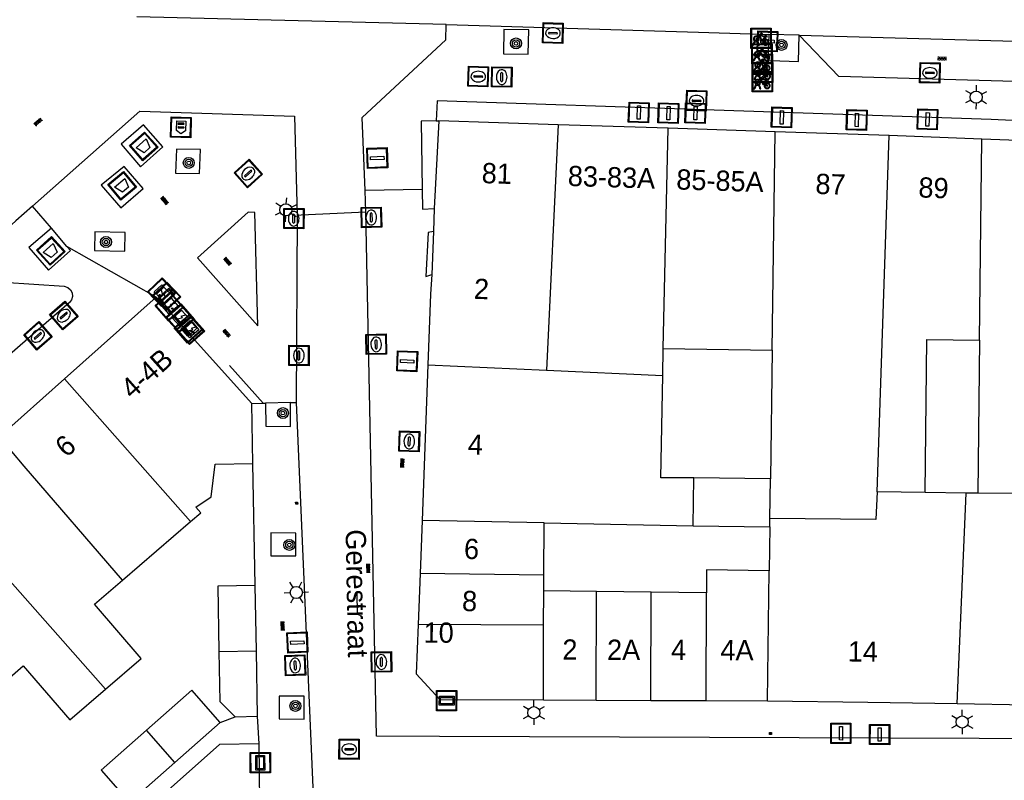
# Model space of a CAD drawing. Header units: metres. Extents: x 93870 to 95789, y 463036 to 464040.
# Tile 21 of 256: x 94020 to 94069, y 463299 to 463337. Entities that reach past the tile are written whole.
import ezdxf
from ezdxf.enums import TextEntityAlignment as Align

# ---------------------------------------------------------------- set-up
doc = ezdxf.new("R2010")
doc.units = ezdxf.units.M
doc.header["$LTSCALE"] = 25.4
for name, color, linetype in [('B_BEBOUWINGSGRENS_0', 1, 'Continuous'), ('B_TUSSENMUUR_0', 7, 'Continuous'), ('G_GRENS_ALGEMEEN_0', 7, 'Continuous'), ('Q_AFVAL_APART_PLAATS_0', 7, 'Continuous'), ('Q_BOOM_0', 3, 'Continuous'), ('Q_BRANDKRAAN_0', 5, 'Continuous'), ('Q_CAI-KAST_0', 10, 'Continuous'), ('Q_ELEKTRAKAST_0', 7, 'Continuous'), ('Q_FIETSENREK_0', 6, 'Continuous'), ('Q_INSPECTIE_OF_RIOOLPUT_0', 253, 'Continuous'), ('Q_KOLK_0', 254, 'Continuous'), ('Q_LICHTMAST_0', 2, 'Continuous'), ('Q_RECLAMEZUIL_0', 232, 'Continuous'), ('Q_STRAATNAAMBORD_0', 7, 'Continuous'), ('Q_VERKEERSBORDPAAL_0', 40, 'Continuous'), ('Q_WATERLEIDINGPUT_0', 5, 'Continuous'), ('S_GBKN_SYMBOOL_OV_GROOT_0', 7, 'Continuous'), ('T_MUUR_30CM_0', 10, 'Continuous'), ('T_MUUR_30CM_LIJN_0', 10, 'Continuous'), ('V_WEGGRENS_0', 7, 'Continuous'), ('Z_GBKN_HUISNUMMER_0', 252, 'Continuous'), ('Z_STRAATNAAM_0', 252, 'Continuous')]:
    doc.layers.add(name, color=color, linetype=linetype)
for name, color, linetype, true_color in [('Q_AFSLUITPAAL_0', 7, 'Continuous', 0xf86a3a), ('Q_PAAL_STEEN_0', 7, 'Continuous', 0xa97373), ('Q_PAALTJE_0', 7, 'Continuous', 0x666666)]:
    doc.layers.add(name, color=color, linetype=linetype, true_color=true_color)

# ---------------------------------------------------------------- blocks, each defined once
blk = doc.blocks.new('Q_AFVAL_APART_PLAATS')
for points in [[(-0.5, 0.5), (0.5, 0.5), (0.5, -0.5), (-0.5, -0.5)], [(-0.336, 0.197), (0.331, 0.197), (0.19, -0.251), (-0.196, -0.251)]]:
    blk.add_lwpolyline(points, close=True)
blk.add_lwpolyline([(-0.442, 0.464), (0.438, 0.464, -0.414214), (0.459, 0.442), (0.459, -0.437, -0.414214), (0.438, -0.459), (-0.442, -0.459, -0.414214), (-0.463, -0.437), (-0.463, 0.442, -0.414214), (-0.442, 0.464)], format="xyb")
blk = doc.blocks.new('Q_STRAATNAAMBORD')
for points in [[(-0.5, 0.5), (0.5, 0.5), (0.5, -0.5), (-0.5, -0.5)], [(-0.369, 0.22), (0.358, 0.22), (0.358, -0.214), (-0.369, -0.214)]]:
    blk.add_lwpolyline(points, close=True)
for points in [[(-0.442, 0.464), (0.438, 0.464, -0.414214), (0.459, 0.442), (0.459, -0.437, -0.414214), (0.438, -0.459), (-0.442, -0.459, -0.414214), (-0.463, -0.437), (-0.463, 0.442), (-0.463, 0.444), (-0.463, 0.446), (-0.463, 0.448), (-0.462, 0.45), (-0.461, 0.451), (-0.46, 0.453), (-0.459, 0.455), (-0.458, 0.456), (-0.457, 0.457), (-0.456, 0.459), (-0.454, 0.46), (-0.453, 0.461), (-0.451, 0.462), (-0.449, 0.462), (-0.447, 0.463), (-0.446, 0.463), (-0.444, 0.464), (-0.442, 0.464)], [(-0.287, 0.16), (0.281, 0.16, -0.414214), (0.303, 0.139), (0.303, -0.134, -0.414214), (0.281, -0.156), (-0.287, -0.156, -0.414214), (-0.308, -0.134), (-0.308, 0.139), (-0.308, 0.14), (-0.308, 0.142), (-0.307, 0.144), (-0.307, 0.146), (-0.306, 0.148), (-0.305, 0.149), (-0.304, 0.151), (-0.303, 0.152), (-0.302, 0.154), (-0.3, 0.155), (-0.299, 0.156), (-0.297, 0.157), (-0.296, 0.158), (-0.294, 0.159), (-0.292, 0.159), (-0.29, 0.16), (-0.288, 0.16), (-0.287, 0.16)]]:
    blk.add_lwpolyline(points, format="xyb")
blk = doc.blocks.new('Q_ELEKTRAKAST')
for points in [[(-0.5, 0.5), (0.5, 0.5), (0.5, -0.5), (-0.5, -0.5)], [(-0.262, 0.264), (0.25, 0.264), (0.25, 0.187), (-0.262, 0.187)], [(-0.262, 0.107), (0.25, 0.107), (0.25, -0.332), (-0.262, -0.332)]]:
    blk.add_lwpolyline(points, close=True)
blk.add_lwpolyline([(-0.442, 0.464), (0.438, 0.464, -0.414214), (0.459, 0.442), (0.459, -0.437, -0.414214), (0.438, -0.459), (-0.442, -0.459, -0.414214), (-0.463, -0.437), (-0.463, 0.442), (-0.463, 0.444), (-0.463, 0.446), (-0.463, 0.448), (-0.462, 0.45), (-0.461, 0.451), (-0.46, 0.453), (-0.459, 0.455), (-0.458, 0.456), (-0.457, 0.457), (-0.456, 0.459), (-0.454, 0.46), (-0.453, 0.461), (-0.451, 0.462), (-0.449, 0.462), (-0.447, 0.463), (-0.446, 0.463), (-0.444, 0.464), (-0.442, 0.464)], format="xyb")
blk.add_lwpolyline([(-0.177, 0.001, -1), (-0.177, -0.069, -1)], format="xyb", close=True)
blk.add_lwpolyline([(0.044, 0.088), (-0.056, -0.112), (0.044, -0.112), (-0.056, -0.312)])
blk = doc.blocks.new('Q_CAI-KAST')
for points in [[(-0.5, 0.5), (0.5, 0.5), (0.5, -0.5), (-0.5, -0.5)], [(-0.262, 0.264), (0.25, 0.264), (0.25, 0.187), (-0.262, 0.187)], [(-0.262, 0.107), (0.25, 0.107), (0.25, -0.332), (-0.262, -0.332)]]:
    blk.add_lwpolyline(points, close=True)
blk.add_lwpolyline([(-0.442, 0.464), (0.438, 0.464, -0.414214), (0.459, 0.442), (0.459, -0.437, -0.414214), (0.438, -0.459), (-0.442, -0.459, -0.414214), (-0.463, -0.437), (-0.463, 0.442), (-0.463, 0.444), (-0.463, 0.446), (-0.463, 0.448), (-0.462, 0.45), (-0.461, 0.451), (-0.46, 0.453), (-0.459, 0.455), (-0.458, 0.456), (-0.457, 0.457), (-0.456, 0.459), (-0.454, 0.46), (-0.453, 0.461), (-0.451, 0.462), (-0.449, 0.462), (-0.447, 0.463), (-0.446, 0.463), (-0.444, 0.464), (-0.442, 0.464)], format="xyb")
blk.add_circle((-0.177, -0.034), 0.0354)
blk = doc.blocks.new('Q_LICHTMAST')
for points in [[(0, 0.3), (0, 0.6)], [(-0.26, 0.15), (-0.52, 0.3)], [(0.26, 0.15), (0.52, 0.3)], [(-0.26, -0.15), (-0.52, -0.3)], [(0, -0.3), (0, -0.6)], [(0.26, -0.15), (0.52, -0.3)]]:
    blk.add_lwpolyline(points)
blk.add_circle((0, 0), 0.3)
blk = doc.blocks.new('Q_VERKEERSBORDPAAL')
for points in [[(-0.5, 0.5), (0.5, 0.5), (0.5, -0.5), (-0.5, -0.5)], [(-0.08, 0.333), (0.071, 0.333), (0.071, -0.329), (-0.08, -0.329)]]:
    blk.add_lwpolyline(points, close=True)
blk.add_lwpolyline([(-0.442, 0.464), (0.438, 0.464, -0.414214), (0.459, 0.442), (0.459, -0.437, -0.414214), (0.438, -0.459), (-0.442, -0.459, -0.414214), (-0.463, -0.437), (-0.463, 0.442), (-0.463, 0.444), (-0.463, 0.446), (-0.463, 0.448), (-0.462, 0.45), (-0.461, 0.451), (-0.46, 0.453), (-0.459, 0.455), (-0.458, 0.456), (-0.457, 0.457), (-0.456, 0.459), (-0.454, 0.46), (-0.453, 0.461), (-0.451, 0.462), (-0.449, 0.462), (-0.447, 0.463), (-0.446, 0.463), (-0.444, 0.464), (-0.442, 0.464)], format="xyb")
blk = doc.blocks.new('Q_AFSLUITPAAL')
for points in [[(-0.5, 0.5), (0.5, 0.5), (0.5, -0.5), (-0.5, -0.5)], [(-0.08, 0.333), (0.071, 0.333), (0.071, -0.329), (-0.08, -0.329)]]:
    blk.add_lwpolyline(points, close=True)
blk.add_lwpolyline([(-0.442, 0.464), (0.438, 0.464, -0.414214), (0.459, 0.442), (0.459, -0.437, -0.414214), (0.438, -0.459), (-0.442, -0.459, -0.414214), (-0.463, -0.437), (-0.463, 0.442), (-0.463, 0.444), (-0.463, 0.446), (-0.463, 0.448), (-0.462, 0.45), (-0.461, 0.451), (-0.46, 0.453), (-0.459, 0.455), (-0.458, 0.456), (-0.457, 0.457), (-0.456, 0.459), (-0.454, 0.46), (-0.453, 0.461), (-0.451, 0.462), (-0.449, 0.462), (-0.447, 0.463), (-0.446, 0.463), (-0.444, 0.464), (-0.442, 0.464)], format="xyb")
blk = doc.blocks.new('Q_PAAL_STEEN')
for points in [[(-0.5, 0.5), (0.5, 0.5), (0.5, -0.5), (-0.5, -0.5)], [(-0.08, 0.333), (0.071, 0.333), (0.071, -0.329), (-0.08, -0.329)]]:
    blk.add_lwpolyline(points, close=True)
blk.add_lwpolyline([(-0.442, 0.464), (0.438, 0.464, -0.414214), (0.459, 0.442), (0.459, -0.437, -0.414214), (0.438, -0.459), (-0.442, -0.459, -0.414214), (-0.463, -0.437), (-0.463, 0.442), (-0.463, 0.444), (-0.463, 0.446), (-0.463, 0.448), (-0.462, 0.45), (-0.461, 0.451), (-0.46, 0.453), (-0.459, 0.455), (-0.458, 0.456), (-0.457, 0.457), (-0.456, 0.459), (-0.454, 0.46), (-0.453, 0.461), (-0.451, 0.462), (-0.449, 0.462), (-0.447, 0.463), (-0.446, 0.463), (-0.444, 0.464), (-0.442, 0.464)], format="xyb")
blk = doc.blocks.new('Q_PAALTJE')
at = {"color": 251, "true_color": 0x666666, "xscale": 0.1, "yscale": 0.1, "zscale": 0.01}
blk.add_blockref('Q_PAAL_STEEN', (0, 0), dxfattribs=at)
blk = doc.blocks.new('Q_KOLK')
blk.add_lwpolyline([(-0.5, 0.5), (0.5, 0.5), (0.5, -0.5), (-0.5, -0.5)], close=True)
for points in [[(-0.442, 0.464), (0.438, 0.464, -0.414214), (0.459, 0.442), (0.459, -0.437, -0.414214), (0.438, -0.459), (-0.442, -0.459, -0.414214), (-0.463, -0.437), (-0.463, 0.442, -0.414214), (-0.442, 0.464)], [(-0.345, 0.105, 0.380426), (-0.276, -0.18)], [(-0.008, 0.266, 0.240218), (-0.345, 0.105)], [(-0.194, 0.045, 0.853344), (-0.194, -0.032)], [(0.331, 0.111, 0.240191), (-0.008, 0.266)], [(0.185, -0.032, 0.849746), (0.185, 0.045)], [(0.267, -0.176, 0.380426), (0.331, 0.111)], [(-0.276, -0.18, 0.148452), (0.012, -0.257)], [(0.012, -0.257, 0.131742), (0.267, -0.176)]]:
    blk.add_lwpolyline(points, format="xyb")
for points in [[(-0.194, 0.045), (0.185, 0.045)], [(0.185, -0.032), (-0.194, -0.032)]]:
    blk.add_lwpolyline(points)
blk = doc.blocks.new('Q_BRANDKRAAN')
blk.add_lwpolyline([(-0.5, 0.5), (0.5, 0.5), (0.5, -0.5), (-0.5, -0.5)], close=True)
for points in [[(-0.442, 0.464), (0.438, 0.464, -0.414214), (0.459, 0.442), (0.459, -0.437, -0.414214), (0.438, -0.459), (-0.442, -0.459, -0.414214), (-0.463, -0.437), (-0.463, 0.442), (-0.463, 0.444), (-0.463, 0.446), (-0.463, 0.448), (-0.462, 0.45), (-0.461, 0.451), (-0.46, 0.453), (-0.459, 0.455), (-0.458, 0.456), (-0.457, 0.457), (-0.456, 0.459), (-0.454, 0.46), (-0.453, 0.461), (-0.451, 0.462), (-0.449, 0.462), (-0.447, 0.463), (-0.446, 0.463), (-0.444, 0.464), (-0.442, 0.464)], [(-0.345, 0.105, 0.380426), (-0.276, -0.18)], [(-0.008, 0.266, 0.240218), (-0.345, 0.105)], [(-0.194, 0.045, 0.853344), (-0.194, -0.032)], [(0.331, 0.111, 0.240191), (-0.008, 0.266)], [(0.185, -0.032, 0.849746), (0.185, 0.045)], [(0.267, -0.176, 0.380426), (0.331, 0.111)], [(-0.276, -0.18, 0.148452), (0.012, -0.257)], [(0.012, -0.257, 0.131742), (0.267, -0.176)]]:
    blk.add_lwpolyline(points, format="xyb")
for points in [[(-0.194, 0.045), (0.185, 0.045)], [(0.185, -0.032), (-0.194, -0.032)]]:
    blk.add_lwpolyline(points)
blk = doc.blocks.new('Q_INSPECTIE_OF_RIOOLPUT')
blk.add_lwpolyline([(-0.5, 0.5), (0.5, 0.5), (0.5, -0.5), (-0.5, -0.5)], close=True)
for points in [[(-0.442, 0.464), (0.438, 0.464, -0.414214), (0.459, 0.442), (0.459, -0.437, -0.414214), (0.438, -0.459), (-0.442, -0.459, -0.414214), (-0.463, -0.437), (-0.463, 0.442), (-0.463, 0.444), (-0.463, 0.446), (-0.463, 0.448), (-0.462, 0.45), (-0.461, 0.451), (-0.46, 0.453), (-0.459, 0.455), (-0.458, 0.456), (-0.457, 0.457), (-0.456, 0.459), (-0.454, 0.46), (-0.453, 0.461), (-0.451, 0.462), (-0.449, 0.462), (-0.447, 0.463), (-0.446, 0.463), (-0.444, 0.464), (-0.442, 0.464)], [(-0.345, 0.105, 0.380426), (-0.276, -0.18)], [(-0.008, 0.266, 0.240218), (-0.345, 0.105)], [(-0.194, 0.045, 0.853344), (-0.194, -0.032)], [(0.331, 0.111, 0.240191), (-0.008, 0.266)], [(0.185, -0.032, 0.849746), (0.185, 0.045)], [(0.267, -0.176, 0.380426), (0.331, 0.111)], [(-0.276, -0.18, 0.148452), (0.012, -0.257)], [(0.012, -0.257, 0.131742), (0.267, -0.176)]]:
    blk.add_lwpolyline(points, format="xyb")
for points in [[(-0.194, 0.045), (0.185, 0.045)], [(0.185, -0.032), (-0.194, -0.032)]]:
    blk.add_lwpolyline(points)
blk = doc.blocks.new('Q_WATERLEIDINGPUT')
blk.add_lwpolyline([(-0.5, 0.5), (0.5, 0.5), (0.5, -0.5), (-0.5, -0.5)], close=True)
for points in [[(-0.442, 0.464), (0.438, 0.464, -0.414214), (0.459, 0.442), (0.459, -0.437, -0.414214), (0.438, -0.459), (-0.442, -0.459, -0.414214), (-0.463, -0.437), (-0.463, 0.442), (-0.463, 0.444), (-0.463, 0.446), (-0.463, 0.448), (-0.462, 0.45), (-0.461, 0.451), (-0.46, 0.453), (-0.459, 0.455), (-0.458, 0.456), (-0.457, 0.457), (-0.456, 0.459), (-0.454, 0.46), (-0.453, 0.461), (-0.451, 0.462), (-0.449, 0.462), (-0.447, 0.463), (-0.446, 0.463), (-0.444, 0.464), (-0.442, 0.464)], [(-0.345, 0.105, 0.380426), (-0.276, -0.18)], [(-0.008, 0.266, 0.240218), (-0.345, 0.105)], [(-0.194, 0.045, 0.853344), (-0.194, -0.032)], [(0.331, 0.111, 0.240191), (-0.008, 0.266)], [(0.185, -0.032, 0.849746), (0.185, 0.045)], [(0.267, -0.176, 0.380426), (0.331, 0.111)], [(-0.276, -0.18, 0.148452), (0.012, -0.257)], [(0.012, -0.257, 0.131742), (0.267, -0.176)]]:
    blk.add_lwpolyline(points, format="xyb")
for points in [[(-0.194, 0.045), (0.185, 0.045)], [(0.185, -0.032), (-0.194, -0.032)]]:
    blk.add_lwpolyline(points)
blk = doc.blocks.new('Q_RECLAMEZUIL')
blk.add_lwpolyline([(-0.5, 0.5), (0.5, 0.5), (0.5, -0.5), (-0.5, -0.5)], close=True)
for points in [[(-0.442, 0.464), (0.438, 0.464, -0.414214), (0.459, 0.442), (0.459, -0.437, -0.414214), (0.438, -0.459), (-0.442, -0.459, -0.414214), (-0.463, -0.437), (-0.463, 0.442), (-0.463, 0.444), (-0.463, 0.446), (-0.463, 0.448), (-0.462, 0.45), (-0.461, 0.451), (-0.46, 0.453), (-0.459, 0.455), (-0.458, 0.456), (-0.457, 0.457), (-0.456, 0.459), (-0.454, 0.46), (-0.453, 0.461), (-0.451, 0.462), (-0.449, 0.462), (-0.447, 0.463), (-0.446, 0.463), (-0.444, 0.464), (-0.442, 0.464)], [(-0.132, 0.045, 0.550274), (-0.132, -0.036)], [(0.126, -0.036, 0.506565), (0.126, 0.045)], [(-0.132, -0.14, 0.502509), (-0.132, -0.221)], [(0.126, -0.221, 0.554525), (0.126, -0.14)]]:
    blk.add_lwpolyline(points, format="xyb")
for points in [[(-0.228, 0.17), (-0.002, 0.326), (0.215, 0.17)], [(0.215, 0.17), (0.215, -0.318), (-0.228, -0.318), (-0.228, 0.17)], [(-0.132, 0.045), (0.126, 0.045)], [(0.126, -0.036), (-0.132, -0.036)], [(-0.132, -0.14), (0.126, -0.14)], [(0.126, -0.221), (-0.132, -0.221)]]:
    blk.add_lwpolyline(points)
blk = doc.blocks.new('Q_FIETSENREK')
for points in [[(-0.5, 0.5), (0.5, 0.5), (0.5, -0.5), (-0.5, -0.5)], [(-0.063, 0.145), (0.184, 0.054), (0.037, -0.093)]]:
    blk.add_lwpolyline(points, close=True)
for points in [[(-0.442, 0.464), (0.438, 0.464, -0.414214), (0.459, 0.442), (0.459, -0.437, -0.414214), (0.438, -0.459), (-0.442, -0.459, -0.414214), (-0.463, -0.437), (-0.463, 0.442), (-0.463, 0.444), (-0.463, 0.446), (-0.463, 0.448), (-0.462, 0.45), (-0.461, 0.451), (-0.46, 0.453), (-0.459, 0.455), (-0.458, 0.456), (-0.457, 0.457), (-0.456, 0.459), (-0.454, 0.46), (-0.453, 0.461), (-0.451, 0.462), (-0.449, 0.462), (-0.447, 0.463), (-0.446, 0.463), (-0.444, 0.464), (-0.442, 0.464)], [(-0.181, 0.106, 0.847256), (-0.324, -0.144)], [(-0.193, 0.075, 0.842492), (-0.305, -0.118)], [(-0.171, 0.065, 0.053288), (-0.193, 0.075)], [(-0.185, -0.134, 0.502492), (-0.147, 0.044)], [(-0.149, 0.089, 0.06236), (-0.181, 0.106)], [(-0.165, -0.161, 0.494489), (-0.125, 0.068)], [(-0.324, -0.144, 0.089606), (-0.421, -0.348)], [(-0.296, -0.162, 0.110942), (-0.375, -0.348)], [(-0.294, -0.105, 0.006942), (-0.305, -0.118)], [(-0.296, -0.162, 0.02458), (-0.283, -0.168)], [(-0.212, -0.105, 0.381614), (-0.294, -0.105)], [(-0.283, -0.168, 0.148109), (-0.198, -0.173)], [(-0.223, -0.136, 0.533998), (-0.276, -0.136)], [(-0.276, -0.136, 0.009682), (-0.271, -0.138)], [(-0.271, -0.138, 0.120201), (-0.218, -0.144)], [(-0.218, -0.144, 0.003554), (-0.223, -0.136)], [(-0.185, -0.134, 0.017985), (-0.212, -0.105)], [(-0.122, -0.348, 0.075837), (-0.198, -0.173)], [(-0.075, -0.348, 0.094234), (-0.165, -0.161)], [(0.095, -0.16, 0.385208), (0.186, -0.333)], [(0.209, -0.054, 0.224648), (0.108, -0.128)], [(0.126, -0.171, 0.376993), (0.197, -0.303)], [(0.212, -0.086, 0.20829), (0.139, -0.139)], [(0.186, -0.333, 1), (0.287, -0.06)], [(0.197, -0.303, 1), (0.276, -0.09)], [(0.287, -0.06, 0.086253), (0.238, -0.051)], [(0.276, -0.09, 0.079305), (0.241, -0.083)]]:
    blk.add_lwpolyline(points, format="xyb")
for points in [[(-0.171, 0.065), (-0.263, -0.038), (-0.239, -0.059), (-0.147, 0.044)], [(0.081, 0.221), (-0.003, 0.252), (-0.149, 0.089)], [(-0.125, 0.068), (-0.086, 0.111), (0.018, -0.131), (0.095, -0.16)], [(0.238, -0.051), (0.229, 0.053), (0.261, 0.093), (0.302, 0.078), (0.314, 0.11), (0.192, 0.155), (0.18, 0.123), (0.231, 0.104), (0.207, 0.076), (-0.04, 0.167), (0, 0.216), (0.07, 0.191), (0.081, 0.221)], [(0.209, -0.054), (0.199, 0.029), (0.057, -0.108)], [(-0.421, -0.348), (-0.375, -0.348)], [(-0.122, -0.348), (-0.075, -0.348)], [(0.057, -0.108), (0.108, -0.128)], [(0.126, -0.171), (0.253, -0.218), (0.241, -0.083)], [(0.139, -0.139), (0.222, -0.17), (0.212, -0.086)]]:
    blk.add_lwpolyline(points)
blk = doc.blocks.new('Q_BOOM')
for radius in [0.27, 0.18, 0.09]:
    blk.add_circle((0, 0), radius)
blk = doc.blocks.new('S_GBKN_SYMBOOL_OV_GROOT')
for points in [[(-0.21875, 0.0625), (0.21875, 0.0625)], [(-0.21875, 0), (0.21875, 0)], [(-0.1875, 0.0625), (-0.1875, 0)], [(-0.125, 0.09375), (-0.125, 0.0625)], [(-0.125, 0), (-0.125, -0.0625)], [(-0.0625, 0.0625), (-0.0625, 0)], [(0, 0.09375), (0, 0.0625)], [(0, 0), (0, -0.0625)], [(0.0625, 0.0625), (0.0625, 0)], [(0.125, 0.09375), (0.125, 0.0625)], [(0.125, 0), (0.125, -0.0625)], [(0.1875, 0.0625), (0.1875, 0)], [(-0.21875, -0.0625), (0.21875, -0.0625)], [(-0.1875, -0.0625), (-0.1875, -0.09375)], [(-0.0625, -0.0625), (-0.0625, -0.09375)], [(0.0625, -0.0625), (0.0625, -0.09375)], [(0.1875, -0.0625), (0.1875, -0.09375)]]:
    blk.add_lwpolyline(points)

msp = doc.modelspace()

# ---------------------------------------------------------------- linework, layer by layer
at = {"layer": 'B_BEBOUWINGSGRENS_0'}
for p, q in [((94040.827, 463331.932), (94040.593, 463327.601)), ((94046.717, 463331.736), (94040.827, 463331.932)), ((94052.152, 463331.562), (94046.717, 463331.736)), ((94057.437, 463331.392), (94052.152, 463331.562)), ((94063.071, 463331.211), (94057.437, 463331.392)), ((94067.651, 463331.033), (94063.071, 463331.211)), ((94072.755, 463330.835), (94067.651, 463331.033)), ((94040.593, 463327.601), (94040.553, 463326.473)), ((94040.553, 463326.473), (94040.473, 463324.338)), ((94026.866, 463323.232), (94022.331, 463319.197)), ((94067.539, 463321.102), (94067.454, 463313.543)), ((94051.886, 463319.362), (94051.907, 463320.683)), ((94051.907, 463320.683), (94057.291, 463320.61)), ((94057.291, 463320.61), (94057.205, 463314.258)), ((94040.28, 463319.88), (94039.993, 463312.203)), ((94022.331, 463319.197), (94019.099, 463316.331)), ((94031.63, 463315.02), (94031.58, 463317.98)), ((94053.384, 463311.944), (94053.417, 463314.311)), ((94057.205, 463314.258), (94053.417, 463314.311)), ((94057.179, 463312.299), (94057.205, 463314.258)), ((94066.879, 463313.551), (94064.852, 463313.58)), ((94067.454, 463313.543), (94066.879, 463313.551)), ((94057.173, 463311.891), (94057.179, 463312.299)), ((94025.196, 463309.252), (94028.553, 463312.143)), ((94039.993, 463312.203), (94039.895, 463309.575)), ((94046.01, 463309.493), (94046.019, 463312.086)), ((94046.019, 463312.086), (94053.384, 463311.944)), ((94053.384, 463311.944), (94057.173, 463311.891)), ((94057.173, 463311.891), (94057.144, 463309.717)), ((94039.895, 463309.575), (94039.801, 463307.059)), ((94046.007, 463308.726), (94046.01, 463309.493)), ((94031.81, 463305.765), (94031.75, 463308.99)), ((94048.614, 463308.694), (94046.007, 463308.726)), ((94051.313, 463308.661), (94048.614, 463308.694)), ((94054.049, 463308.627), (94051.313, 463308.661)), ((94031.87, 463302.54), (94031.81, 463305.765)), ((94040.87, 463303.36), (94045.988, 463303.341)), ((94045.988, 463303.341), (94048.592, 463303.331)), ((94048.592, 463303.331), (94051.293, 463303.32)), ((94051.293, 463303.32), (94054.027, 463303.31)), ((94054.027, 463303.31), (94057.058, 463303.295)), ((94066.421, 463303.168), (94084.266, 463302.782)), ((94030.769, 463302.511), (94031.87, 463302.54)), ((94027.778, 463300.258), (94030.023, 463302.231)), ((94025.534, 463298.284), (94027.778, 463300.258))]:
    msp.add_line(p, q, dxfattribs=at)
for points in [[(94040.473, 463324.338), (94040.411, 463323.367), (94040.28, 463319.88)], [(94031.58, 463317.98), (94028.746, 463321.119), (94026.866, 463323.232)], [(94064.852, 463313.58), (94064.937, 463321.131), (94067.539, 463321.102)], [(94053.417, 463314.311), (94051.795, 463314.311), (94051.886, 463319.362)], [(94028.553, 463312.143), (94029.06, 463312.58), (94028.82, 463312.85), (94029.58, 463313.36), (94029.77, 463314.98), (94031.63, 463315.02)], [(94057.144, 463309.717), (94054.053, 463309.758), (94054.049, 463308.627)], [(94024.357, 463303.874), (94026.122, 463305.385), (94023.815, 463308.063), (94025.196, 463309.252)], [(94031.75, 463308.99), (94029.9, 463308.95), (94029.956, 463305.726)], [(94039.801, 463307.059), (94039.71, 463304.63), (94040.87, 463303.36)], [(94029.956, 463305.726), (94029.999, 463303.27), (94030.769, 463302.511)], [(94018.673, 463303.634), (94020.294, 463305.03), (94022.592, 463302.363), (94024.357, 463303.874)], [(94030.023, 463302.231), (94028.628, 463303.817), (94026.383, 463301.843)], [(94057.058, 463303.295), (94062.021, 463303.228), (94066.421, 463303.168)], [(94026.383, 463301.843), (94024.138, 463299.868), (94025.534, 463298.284)], [(94031.947, 463301.181), (94029.99, 463301.14), (94025.21, 463296.9), (94025.215, 463296.684)], [(94032.33, 463294.02), (94032.27, 463296.87), (94031.99, 463296.86), (94031.947, 463301.181)]]:
    msp.add_lwpolyline(points, dxfattribs=at)
at = {"layer": 'B_TUSSENMUUR_0'}
for p, q in [((94046.717, 463331.736), (94046.15, 463319.619)), ((94051.907, 463320.683), (94052.152, 463331.562)), ((94057.291, 463320.61), (94057.437, 463331.392)), ((94062.48, 463313.611), (94063.071, 463331.211)), ((94067.539, 463321.102), (94067.651, 463331.033)), ((94040.28, 463319.88), (94046.15, 463319.619)), ((94046.15, 463319.619), (94051.886, 463319.362)), ((94028.553, 463312.143), (94022.331, 463319.197)), ((94024.357, 463303.874), (94015.864, 463313.467)), ((94064.852, 463313.58), (94062.48, 463313.611)), ((94066.421, 463303.168), (94066.879, 463313.551)), ((94072.264, 463313.53), (94067.454, 463313.543)), ((94046.019, 463312.086), (94039.993, 463312.203)), ((94046.01, 463309.493), (94039.895, 463309.575)), ((94057.058, 463303.295), (94057.144, 463309.717)), ((94046.001, 463307.035), (94046.007, 463308.726)), ((94048.592, 463303.331), (94048.614, 463308.694)), ((94051.293, 463303.32), (94051.313, 463308.661)), ((94054.027, 463303.31), (94054.049, 463308.627)), ((94046.001, 463307.035), (94039.801, 463307.059)), ((94045.988, 463303.341), (94046.001, 463307.035)), ((94029.956, 463305.726), (94031.81, 463305.765)), ((94027.778, 463300.258), (94026.383, 463301.843))]:
    msp.add_line(p, q, dxfattribs=at)
for points in [[(94025.196, 463309.252), (94020.346, 463314.883), (94019.099, 463316.331)], [(94062.48, 463313.611), (94062.418, 463312.253), (94057.179, 463312.299)]]:
    msp.add_lwpolyline(points, dxfattribs=at)
at = {"layer": 'G_GRENS_ALGEMEEN_0'}
msp.add_line((94040.691, 463331.929), (94040.827, 463331.932), dxfattribs=at)
at = {"layer": 'T_MUUR_30CM_0'}
msp.add_line((94031.75, 463308.99), (94031.63, 463315.02), dxfattribs=at)
at = {"layer": 'T_MUUR_30CM_LIJN_0'}
msp.add_line((94030.485, 463319.85), (94032.151, 463317.993), dxfattribs=at)
at = {"layer": 'V_WEGGRENS_0'}
for p, q in [((94041.183, 463336.681), (94025.906, 463337.068)), ((94056.217, 463336.227), (94057.122, 463336.199)), ((94058.624, 463336.154), (94057.122, 463336.199)), ((94058.624, 463336.154), (94072.469, 463335.783)), ((94027.187, 463330.643), (94026.238, 463331.74)), ((94033.692, 463332.168), (94033.818, 463327.27)), ((94143.837, 463329.036), (94068.102, 463331.989)), ((94040.006, 463328.538), (94037.178, 463328.495)), ((94037.221, 463327.44), (94037.178, 463328.495)), ((94021.695, 463326.625), (94020.747, 463327.71)), ((94033.818, 463327.27), (94033.78, 463318.03)), ((94022.453, 463325.731), (94021.695, 463326.625)), ((94026.866, 463323.232), (94022.453, 463325.731)), ((94031.58, 463317.98), (94032.151, 463317.993)), ((94032.151, 463317.993), (94032.266, 463317.996)), ((94033.498, 463318.024), (94032.266, 463317.996)), ((94033.498, 463318.024), (94033.78, 463318.03)), ((94033.78, 463318.03), (94034.64, 463298.09)), ((94031.947, 463301.181), (94031.87, 463302.54)), ((94030.023, 463302.231), (94030.769, 463302.511))]:
    msp.add_line(p, q, dxfattribs=at)
for points in [[(94037.178, 463328.495), (94037.033, 463332.097), (94041.168, 463335.929), (94041.183, 463336.681)], [(94041.183, 463336.681), (94053.648, 463336.304), (94056.217, 463336.227)], [(94044.017, 463335.237), (94045.239, 463335.213), (94045.263, 463336.423), (94044.041, 463336.447), (94044.017, 463335.237)], [(94057.122, 463336.199), (94057.082, 463334.903), (94057.665, 463334.885), (94058.583, 463334.856), (94058.624, 463336.154)], [(94072.469, 463335.783), (94070.417, 463333.846), (94060.586, 463334.111), (94058.624, 463336.154)], [(94068.102, 463331.989), (94040.737, 463332.919), (94040.691, 463331.929)], [(94020.747, 463327.71), (94026.049, 463332.406), (94033.692, 463332.168)], [(94026.238, 463331.74), (94025.125, 463330.777), (94026.081, 463329.665), (94027.187, 463330.643)], [(94040.691, 463331.929), (94039.955, 463331.918), (94040.006, 463328.538)], [(94029.051, 463330.513), (94027.856, 463330.534), (94027.809, 463329.345), (94028.996, 463329.324), (94029.051, 463330.513)], [(94025.283, 463329.683), (94024.144, 463328.751), (94025.12, 463327.631), (94026.21, 463328.59), (94025.283, 463329.683)], [(94040.006, 463328.538), (94040.021, 463327.567), (94040.593, 463327.601)], [(94020.747, 463327.71), (94019.932, 463326.988), (94019.363, 463326.484)], [(94031.728, 463327.411), (94031.403, 463327.416), (94028.9, 463325.171)], [(94028.9, 463325.171), (94031.882, 463321.807), (94031.728, 463327.411)], [(94033.818, 463327.27), (94034.025, 463327.293), (94037.221, 463327.44)], [(94040.863, 463301.538), (94037.74, 463301.55), (94037.221, 463327.44)], [(94021.695, 463326.625), (94020.567, 463325.678), (94021.548, 463324.552), (94022.626, 463325.527), (94022.453, 463325.731)], [(94025.325, 463326.418), (94023.829, 463326.443), (94023.818, 463325.522)], [(94023.818, 463325.522), (94025.319, 463325.488), (94025.325, 463326.418)], [(94040.553, 463326.473), (94040.29, 463326.413), (94040.179, 463324.249), (94040.473, 463324.338)], [(94017.497, 463324.83), (94017.411, 463324.685), (94017.383, 463324.519), (94017.417, 463324.354), (94017.508, 463324.213), (94017.645, 463324.114), (94017.808, 463324.072), (94022.321, 463323.761), (94022.488, 463323.707), (94022.624, 463323.595), (94022.707, 463323.441), (94022.727, 463323.266), (94022.68, 463323.096), (94022.573, 463322.957), (94014.073, 463315.576), (94007.69, 463315.922), (94007.324, 463315.8)], [(94032.266, 463317.996), (94032.269, 463316.85), (94033.502, 463316.846), (94033.498, 463318.024)], [(94032.526, 463311.583), (94032.529, 463310.459), (94033.762, 463310.454), (94033.759, 463311.578), (94032.526, 463311.583)], [(94032.939, 463303.525), (94032.942, 463302.401), (94034.175, 463302.396), (94034.172, 463303.52), (94032.939, 463303.525)], [(94137.509, 463300.215), (94129.7, 463300.27), (94129.72, 463301.2), (94040.863, 463301.538)]]:
    msp.add_lwpolyline(points, dxfattribs=at)
at = {"layer": 'Z_STRAATNAAM_0'}
msp.add_line((94036.777, 463308.605), (94036.796, 463307.605), dxfattribs=at)

# ---------------------------------------------------------------- block references
at = {"layer": 'Q_AFSLUITPAAL_0', "rotation": 92.46960140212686}
msp.add_blockref('Q_AFSLUITPAAL', (94033.836, 463306.179), dxfattribs=at)
at = {"layer": 'Q_AFVAL_APART_PLAATS_0'}
for p, rotation in [((94026.246, 463330.669), 41.4852886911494), ((94025.183, 463328.721), 39.29214606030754), ((94021.653, 463325.507), 42.12785130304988)]:
    msp.add_blockref('Q_AFVAL_APART_PLAATS', p, dxfattribs=dict(at, rotation=rotation))
at = {"layer": 'Q_BOOM_0'}
for p, rotation in [((94044.636, 463335.75), 178.8748592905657), ((94057.753, 463335.677), 178.2839287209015), ((94028.468, 463329.855), 178.9864483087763), ((94024.38, 463325.948), 178.7023827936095), ((94033.121, 463317.502), 90.19455198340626), ((94033.439, 463310.996), 90.152924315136), ((94033.74, 463303.045), 90.1529243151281)]:
    msp.add_blockref('Q_BOOM', p, dxfattribs=dict(at, rotation=rotation))
at = {"layer": 'Q_BRANDKRAAN_0', "rotation": 178.0535510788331}
msp.add_blockref('Q_BRANDKRAAN', (94042.766, 463334.119), dxfattribs=at)
at = {"layer": 'Q_CAI-KAST_0', "rotation": 131.6604569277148}
msp.add_blockref('Q_CAI-KAST', (94028.454, 463321.663), dxfattribs=at)
at = {"layer": 'Q_ELEKTRAKAST_0'}
for p, rotation in [((94027.136, 463323.473), 43.63023860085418), ((94027.511, 463322.769), 131.6604569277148), ((94028.034, 463322.182), 131.6604569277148), ((94028.551, 463321.595), 131.6604569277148)]:
    msp.add_blockref('Q_ELEKTRAKAST', p, dxfattribs=dict(at, rotation=rotation))
at = {"layer": 'Q_FIETSENREK_0'}
for p in [(94056.743, 463336.006), (94056.783, 463335.237), (94056.804, 463334.725), (94056.82, 463334.315), (94056.81, 463333.861)]:
    msp.add_blockref('Q_FIETSENREK', p, dxfattribs=at)
at = {"layer": 'Q_INSPECTIE_OF_RIOOLPUT_0'}
for p, rotation in [((94022.301, 463322.315), 40.96951154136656), ((94036.39, 463300.91), 179.7798443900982)]:
    msp.add_blockref('Q_INSPECTIE_OF_RIOOLPUT', p, dxfattribs=dict(at, rotation=rotation))
at = {"layer": 'Q_KOLK_0'}
for p, rotation in [((94046.457, 463336.262), 178.2676352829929), ((94065.08, 463334.3), 178.4559347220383), ((94053.55, 463332.929), 178.0535510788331), ((94033.661, 463327.105), 89.76436933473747), ((94037.491, 463327.163), 91.14841742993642), ((94021.021, 463321.313), 40.96951154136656), ((94037.731, 463320.898), 91.14841742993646), ((94033.913, 463320.345), 89.76436933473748), ((94039.365, 463316.106), 87.85902898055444), ((94033.73, 463305.05), 92.46960140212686), ((94037.99, 463305.22), 91.14841742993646)]:
    msp.add_blockref('Q_KOLK', p, dxfattribs=dict(at, rotation=rotation))
at = {"layer": 'Q_LICHTMAST_0'}
for p, rotation in [((94067.371, 463333.099), 178.4559347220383), ((94033.269, 463327.537), 176.1404393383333), ((94033.781, 463308.646), 92.46960140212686), ((94045.518, 463302.712), 179.7872968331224), ((94066.677, 463302.252), 179.7820556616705)]:
    msp.add_blockref('Q_LICHTMAST', p, dxfattribs=dict(at, rotation=rotation))
at = {"layer": 'Q_PAAL_STEEN_0'}
for p, rotation in [((94050.701, 463332.342), 178.0535510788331), ((94052.163, 463332.31), 178.0535510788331), ((94053.497, 463332.31), 178.0535510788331), ((94057.762, 463332.101), 178.0535510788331), ((94061.467, 463331.973), 178.0535510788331), ((94064.965, 463332.005), 178.0535510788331), ((94060.682, 463301.696), 179.7820556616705), ((94062.597, 463301.634), 179.7820556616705)]:
    msp.add_blockref('Q_PAAL_STEEN', p, dxfattribs=dict(at, rotation=rotation))
at = {"layer": 'Q_PAALTJE_0'}
for p, rotation in [((94033.799, 463313.059), 92.46960140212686), ((94057.207, 463301.68), 179.7820556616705)]:
    msp.add_blockref('Q_PAALTJE', p, dxfattribs=dict(at, rotation=rotation))
at = {"layer": 'Q_RECLAMEZUIL_0', "rotation": 178.2164084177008}
msp.add_blockref('Q_RECLAMEZUIL', (94028.081, 463331.61), dxfattribs=at)
at = {"layer": 'Q_STRAATNAAMBORD_0'}
for p, rotation in [((94027.372, 463323.266), 43.63023860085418), ((94041.206, 463303.309), 179.7872968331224), ((94032.006, 463300.243), 90.57015440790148)]:
    msp.add_blockref('Q_STRAATNAAMBORD', p, dxfattribs=dict(at, rotation=rotation))
at = {"layer": 'Q_VERKEERSBORDPAAL_0'}
for p, rotation in [((94057.06, 463335.85), 88.23217294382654), ((94037.785, 463330.096), 92.30522064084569), ((94039.26, 463320.064), 87.84851763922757)]:
    msp.add_blockref('Q_VERKEERSBORDPAAL', p, dxfattribs=dict(at, rotation=rotation))
at = {"layer": 'Q_WATERLEIDINGPUT_0'}
for p, rotation in [((94043.934, 463334.094), 88.86370378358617), ((94031.414, 463329.328), 41.88968246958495)]:
    msp.add_blockref('Q_WATERLEIDINGPUT', p, dxfattribs=dict(at, rotation=rotation))
at = {"layer": 'S_GBKN_SYMBOOL_OV_GROOT_0'}
for p, rotation in [((94065.686, 463335), 178.4650308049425), ((94021.022, 463331.878), 41.53142469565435), ((94027.283, 463327.998), 130.3020913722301), ((94030.391, 463324.999), 131.5552144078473), ((94030.342, 463321.448), 131.5552144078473), ((94039.024, 463315.034), 87.85902898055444), ((94037.339, 463309.836), 91.14841742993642), ((94033.11, 463306.99), 92.46960140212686)]:
    msp.add_blockref('S_GBKN_SYMBOOL_OV_GROOT', p, dxfattribs=dict(at, rotation=rotation))

# ---------------------------------------------------------------- texts
at = {"layer": 'Z_GBKN_HUISNUMMER_0', "linetype": 'Continuous'}
for s, rotation, p in [('81', 358.1, (94043.689, 463329.335)), ('83-83A', 358.2, (94049.355, 463329.15)), ('85-85A', 358.2, (94054.714, 463328.978)), ('87', 358.2, (94060.174, 463328.803)), ('89', 357.8, (94065.264, 463328.624)), ('2', 357.7, (94042.934, 463323.639)), ('4-4B', 41.7, (94026.391, 463319.463)), ('6', 41.5, (94022.374, 463315.893)), ('4', 357.9, (94042.635, 463315.948)), ('6', 357.9, (94042.442, 463310.796)), ('8', 357.9, (94042.346, 463308.224)), ('10', 359.8, (94040.816, 463306.665)), ('2', 359.8, (94047.3, 463305.836)), ('2A', 359.8, (94049.953, 463305.825)), ('4', 359.8, (94052.669, 463305.815)), ('4A', 359.7, (94055.555, 463305.802)), ('14', 359.2, (94061.773, 463305.731))]:
    msp.add_text(s, height=1, rotation=rotation, dxfattribs=at).set_placement(p, align=Align.MIDDLE)
at = {"layer": 'Z_STRAATNAAM_0', "linetype": 'Continuous'}
msp.add_text('Gerestraat', height=1, rotation=271.0885, dxfattribs=at).set_placement((94036.777, 463308.605), align=Align.MIDDLE)

doc.saveas('drawing.dxf')
